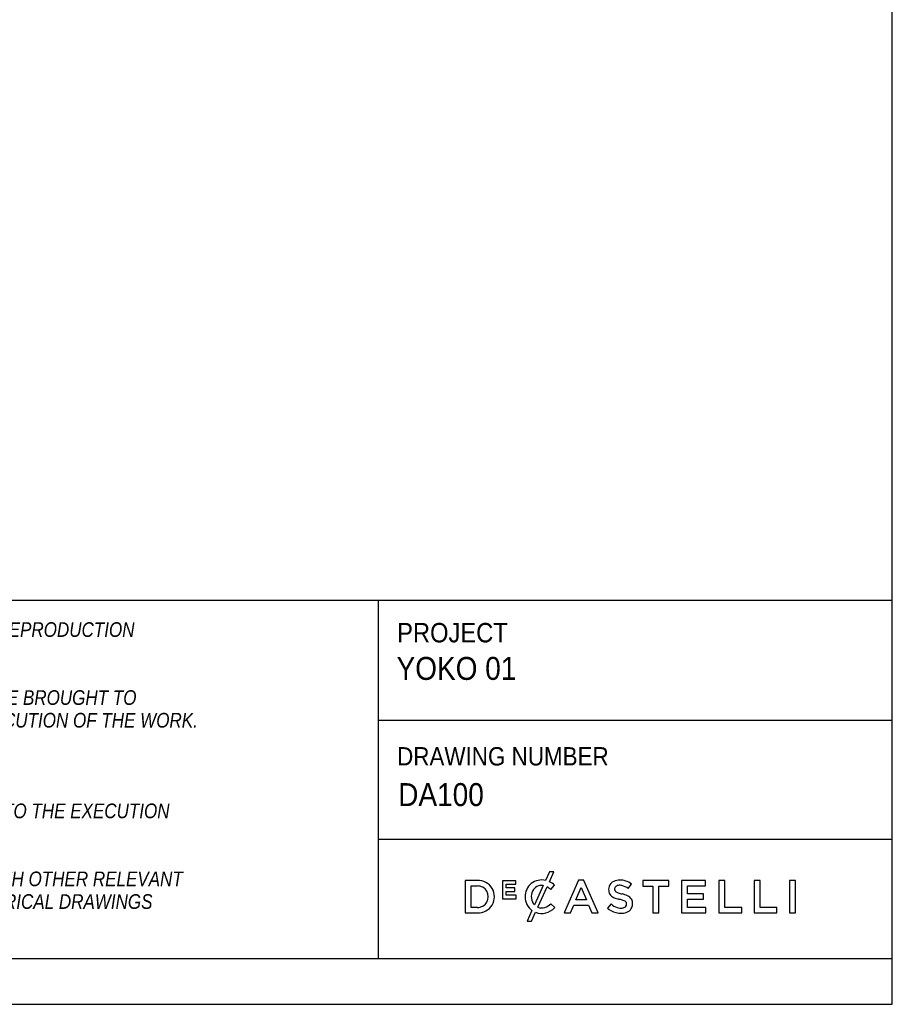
# Model space of a CAD drawing. Header units: millimetres. Extents: x 32 to 6182, y 219 to 4524.
# Tile 9 of 11: x 4755 to 6182, y 219 to 1828. Entities that reach past the tile are written whole.
import ezdxf

# ---------------------------------------------------------------- set-up
doc = ezdxf.new("R2010")
doc.units = ezdxf.units.MM
doc.header["$LTSCALE"] = 15
doc.linetypes.add('SLD-Solido', pattern=[0])
doc.layers.add('NOTE', color=3, linetype='SLD-Solido')
doc.layers.add('SCHIZZI', color=9, linetype='Continuous')
doc.styles.add('SLDTEXTSTYLE0', font='GOTHIC.TTF', dxfattribs={"width": 0.913})
doc.styles.add('SLDTEXTSTYLE1', font='GOTHICI.TTF', dxfattribs={"width": 0.86735})

msp = doc.modelspace()

# ---------------------------------------------------------------- linework, layer by layer
at = {"layer": 'SCHIZZI', "color": 7, "true_color": 0xffffff}
for p, q in [((6181.65, 218.89), (6181.36, 4523.89)), ((3894.99, 879.26), (6181.61, 879.26)), ((5341.27, 879.26), (5341.27, 293.89)), ((5341.27, 683.05), (6181.61, 683.05)), ((5341.27, 488.57), (6181.63, 488.57)), ((5621.14, 435.25), (5614.78, 421.29)), ((5628.47, 435.25), (5621.14, 435.25)), ((5621.2, 419.27), (5628.47, 435.25)), ((5503.2, 421.21), (5483.43, 421.21)), ((5483.43, 421.21), (5483.43, 368.37)), ((5566.28, 420.84), (5544.16, 420.84)), ((5544.16, 420.84), (5544.16, 391.53)), ((5566.28, 415.11), (5566.28, 420.84)), ((5668.54, 421.58), (5645.3, 368.37)), ((5677.41, 421.58), (5668.54, 421.58)), ((5677.47, 421.42), (5677.41, 421.58)), ((5700.65, 368.37), (5677.47, 421.42)), ((5816.52, 421.21), (5773.54, 421.21)), ((5773.54, 421.21), (5773.54, 412.17)), ((5816.52, 412.17), (5816.52, 421.21)), ((5876.24, 421.21), (5836.92, 421.21)), ((5836.92, 421.21), (5836.92, 368.37)), ((5876.24, 412.46), (5876.24, 421.21)), ((5907.93, 421.21), (5898.21, 421.21)), ((5898.21, 421.21), (5898.21, 368.37)), ((5907.93, 377.26), (5907.93, 421.21)), ((5965.4, 421.21), (5955.69, 421.21)), ((5955.69, 421.21), (5955.69, 368.37)), ((5965.4, 377.26), (5965.4, 421.21)), ((6013.68, 421.21), (6013.68, 368.37)), ((6023.4, 421.21), (6013.68, 421.21)), ((6023.4, 368.37), (6023.4, 421.21)), ((5493.15, 377.26), (5493.15, 412.31)), ((5493.15, 412.31), (5503.2, 412.31)), ((5550.57, 409.16), (5550.57, 415.11)), ((5550.57, 415.11), (5566.28, 415.11)), ((5564.39, 409.16), (5550.57, 409.16)), ((5550.57, 403.42), (5564.39, 403.42)), ((5550.57, 397.27), (5550.57, 403.42)), ((5564.39, 403.42), (5564.39, 409.16)), ((5610.88, 412.96), (5596.52, 381.46)), ((5602.13, 377.66), (5617.25, 410.86)), ((5623.07, 406.52), (5629.32, 413.72)), ((5629.32, 413.72), (5629.14, 413.89)), ((5664.26, 389.67), (5672.83, 409.67)), ((5672.83, 409.67), (5681.47, 389.67)), ((5749.87, 407.96), (5755.1, 415.33)), ((5773.54, 412.17), (5790.14, 412.17)), ((5790.14, 412.17), (5790.14, 368.37)), ((5799.93, 368.37), (5799.93, 412.17)), ((5799.93, 412.17), (5816.52, 412.17)), ((5846.65, 399.39), (5846.65, 412.46)), ((5846.65, 412.46), (5876.24, 412.46)), ((5544.16, 391.53), (5566.49, 391.53)), ((5566.49, 397.27), (5550.57, 397.27)), ((5566.49, 391.53), (5566.49, 397.27)), ((5581.24, 394.54), (5581.24, 394.64)), ((5681.47, 389.67), (5664.26, 389.67)), ((5872.88, 399.39), (5846.65, 399.39)), ((5846.65, 390.65), (5872.88, 390.65)), ((5846.65, 377.11), (5846.65, 390.65)), ((5872.88, 390.65), (5872.88, 399.39)), ((5503.2, 377.26), (5493.15, 377.26)), ((5592.36, 372.34), (5584.45, 354.97)), ((5629.69, 377.01), (5623.43, 383.35)), ((5629.51, 376.82), (5629.69, 377.01)), ((5655.29, 368.37), (5660.67, 381)), ((5660.67, 381), (5685.06, 381)), ((5685.06, 381), (5690.36, 368.37)), ((5721.74, 383.08), (5715.87, 376.11)), ((5876.62, 377.11), (5846.65, 377.11)), ((5876.62, 368.37), (5876.62, 377.11)), ((5935.43, 377.26), (5907.93, 377.26)), ((5935.43, 368.37), (5935.43, 377.26)), ((5992.91, 377.26), (5965.4, 377.26)), ((5992.91, 368.37), (5992.91, 377.26)), ((5483.43, 368.37), (5503.2, 368.37)), ((5584.45, 354.97), (5591.8, 354.97)), ((5591.8, 354.97), (5598.29, 369.21)), ((5645.3, 368.37), (5655.29, 368.37)), ((5690.36, 368.37), (5700.65, 368.37)), ((5790.14, 368.37), (5799.93, 368.37)), ((5836.92, 368.37), (5876.62, 368.37)), ((5898.21, 368.37), (5935.43, 368.37)), ((5955.69, 368.37), (5992.91, 368.37)), ((6013.68, 368.37), (6023.4, 368.37)), ((3894.99, 293.89), (6181.64, 293.89)), ((31.65, 218.89), (6181.65, 218.89))]:
    msp.add_line(p, q, dxfattribs=at)
for centre, radius, start, end in [((5504.63, 394.79), 26.46, 266.90157, 93.09843), ((5608.34, 394.96), 27.11, 76.24523, 180.89091), ((5609.42, 393.32), 28.5, 45.71394, 65.58709), ((5732.58, 406.42), 14.76, 114.63446, 160.64301), ((5735.74, 399.52), 22.34, 89.50788, 114.63446), ((5736.15, 390.25), 31.62, 72.44471, 90.39732), ((5734.87, 389.03), 33.18, 52.42183, 70.96437), ((5503.58, 394.79), 17.53, 268.76628, 91.23372), ((5611.65, 394.95), 20.28, 153.58432, 221.73663), ((5608.3, 396.62), 16.54, 81.04863, 153.58432), ((5603.89, 386.85), 27.47, 45.72598, 60.90731), ((5734.89, 406.17), 17.03, 162.43966, 192.31941), ((5729.35, 404.65), 11.3, 190.78984, 232.66765), ((5733.34, 407.24), 5.87, 146.85935, 193.31029), ((5732.4, 407.02), 4.9, 193.31029, 230.56735), ((5734.4, 405.49), 7.76, 98.98092, 140.32353), ((5736.94, 413.19), 12.57, 232.44778, 252.59774), ((5735.91, 395.93), 17.44, 77.54474, 98.98092), ((5733.58, 387.66), 26.02, 51.25781, 76.47292), ((5608.93, 394.54), 27.69, 180, 233.25786), ((5735.21, 412.34), 20.97, 232.66765, 251.27083), ((5744.87, 436.79), 47.24, 249.70068, 255.51463), ((5726.79, 366.8), 25.05, 73.32325, 75.51463), ((5752.9, 457.06), 59.24, 250.55867, 257.31246), ((5741.94, 420.51), 30.77, 254.99999, 258.29329), ((5726.82, 347.58), 43.71, 70.27129, 78.29329), ((5731.79, 360.84), 39.28, 64.63254, 78.09895), ((5736.47, 373.66), 15.91, 58.43436, 71.28416), ((5742.15, 382.67), 5.26, 27.46177, 59.71525), ((5743.27, 383.18), 14.2, 28.77124, 67.85987), ((5739.62, 383.61), 17.31, 338.409, 21.69569), ((5608.35, 395.84), 28.46, 249.30365, 318.58458), ((5608.65, 394.02), 17.62, 248.28377, 285.8766), ((5606.71, 398.87), 22.81, 287.21436, 317.11848), ((5737.6, 399.98), 32.28, 227.67997, 255.77334), ((5739.27, 401.23), 25.24, 225.98856, 252.68232), ((5738.06, 397.35), 21.17, 252.68232, 275.6739), ((5738.83, 389.9), 22.22, 271.47111, 299.92604), ((5739.35, 386.11), 9.86, 274.6813, 307.58878), ((5742, 382.38), 5.29, 309.48388, 346.59381), ((5740.97, 382.63), 6.35, 346.59381, 22.92671), ((5743.09, 382.5), 13.69, 299.92604, 337.37946), ((5737.96, 401.4), 33.74, 255.77334, 272.44794)]:
    msp.add_arc(centre, radius, start, end, dxfattribs=at)

# ---------------------------------------------------------------- texts
at = {"layer": 'NOTE', "color": 7, "true_color": 0xffffff, "attachment_point": 1}
for s, insert, char_height, style in [('1.0 THIS DRAWING IS  COPYRIGHT PROTECTED AND ANY REPRODUCTION', (3931.16, 843.35), 24, 'SLDTEXTSTYLE1'), ('PROJECT', (5372.03, 842.13), 31.75, 'SLDTEXTSTYLE0'), ('YOKO 01', (5371.04, 786.61), 37.5, 'SLDTEXTSTYLE0'), ('2.0 ANY DISCREPANCIES AND IRREGULARITIES SHOULD  BE BROUGHT TO ', (3931.16, 732.23), 24, 'SLDTEXTSTYLE1'), ('THE ATTENTION OF THE CONSULTANT PRIOR TO THE EXECUTION OF THE WORK.', (3931.16, 695.19), 24, 'SLDTEXTSTYLE1'), ('DRAWING NUMBER', (5372.03, 639.2), 30, 'SLDTEXTSTYLE0'), (' DA100', (5361.08, 580.39), 37.5, 'SLDTEXTSTYLE0'), ('4.0 ALL DIMENSIONS ARE TO BE VERIFIED ON-SITE PRIOR TO THE EXECUTION ', (3931.16, 547.02), 24, 'SLDTEXTSTYLE1'), ('5.0 THIS DRAWING SHOULD BE READ IN CONJUNCTION WITH OTHER RELEVANT ', (3931.16, 435.9), 24, 'SLDTEXTSTYLE1'), ('ARCHITECTURAL, STRUCTURAL, MECHANICAL AND ELECTRICAL DRAWINGS ', (3931.16, 398.85), 24, 'SLDTEXTSTYLE1')]:
    msp.add_mtext(s, dxfattribs=dict(at, insert=insert, char_height=char_height, style=style))

doc.saveas('drawing.dxf')
